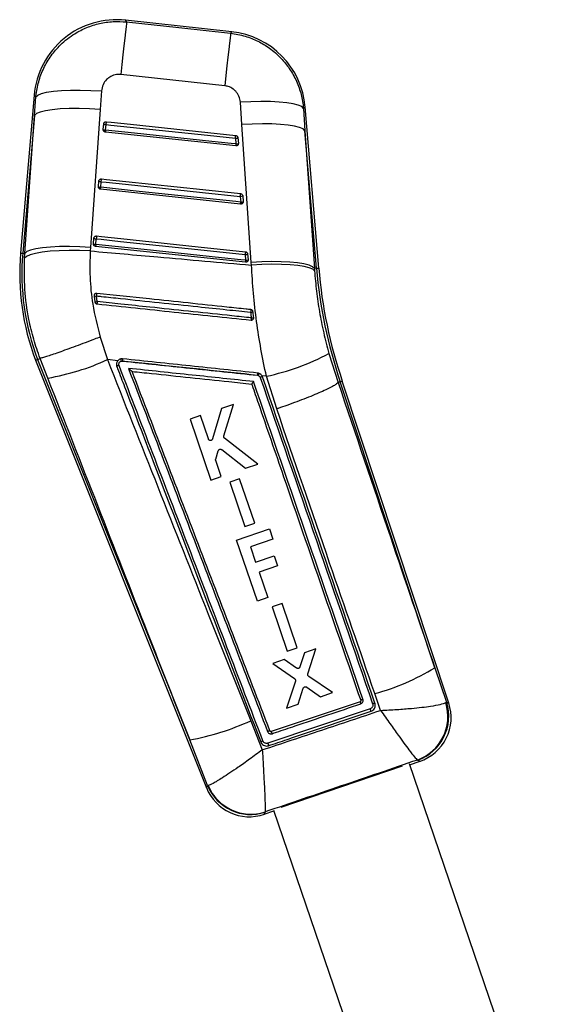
# Model space of a CAD drawing. Extents: x 31 to 353, y 15 to 293.
# Tile 5 of 16: x 222 to 249, y 99 to 149. Entities that reach past the tile are written whole.
import ezdxf

# ---------------------------------------------------------------- set-up
doc = ezdxf.new("R2010")
doc.units = 0
doc.layers.get('0').update_dxf_attribs({"linetype": 'CONTINUOUS'})

msp = doc.modelspace()

# ---------------------------------------------------------------- linework, layer by layer
at = {"color": 7, "linetype": 'CONTINUOUS'}
for p, q in [((232.837038, 148.18692), (227.500045, 148.767094)), ((232.486076, 145.473079), (227.27129, 146.039019)), ((226.299195, 145.216082), (226.23367, 144.293294)), ((222.926604, 145.005856), (222.244155, 137.090043)), ((222.948253, 143.994317), (223.011835, 144.917355)), ((226.23367, 144.293294), (225.746832, 137.370561)), ((233.344727, 143.533389), (233.267809, 144.653134)), ((236.432258, 144.345866), (236.50721, 143.226025)), ((237.194297, 136.333815), (236.516193, 144.416199)), ((222.948253, 143.994317), (222.35221, 137.080727)), ((222.461998, 137.071262), (222.948253, 143.994317)), ((226.391054, 143.273936), (226.391475, 143.282155)), ((226.391475, 143.282155), (226.41578, 143.564079)), ((226.510528, 143.250326), (226.499999, 143.15084)), ((226.510528, 143.250326), (226.534832, 143.53225)), ((233.814973, 136.622814), (233.344727, 143.533389)), ((236.50721, 143.226025), (236.978091, 136.315678)), ((237.086221, 136.324749), (236.50721, 143.226025)), ((233.030204, 142.458598), (226.499999, 143.15084)), ((233.016645, 142.84511), (233.04073, 142.558054)), ((233.140271, 142.875884), (233.164355, 142.588828)), ((233.04073, 142.558054), (233.030204, 142.458598)), ((233.164355, 142.588828), (233.162496, 142.55592)), ((226.144103, 140.409468), (226.144525, 140.417747)), ((226.144525, 140.417747), (226.168831, 140.699671)), ((233.274897, 139.542077), (226.253049, 140.286432)), ((226.263588, 140.385912), (226.287893, 140.667836)), ((233.26135, 139.928589), (233.285435, 139.641533)), ((233.384965, 139.959363), (233.409049, 139.672307)), ((233.409049, 139.672307), (233.407201, 139.639459)), ((225.897575, 137.553338), (225.921881, 137.835262)), ((226.016645, 137.521503), (226.04095, 137.803427)), ((225.746832, 137.370561), (225.736286, 137.195394)), ((225.897153, 137.545017), (225.897575, 137.553338)), ((233.519591, 136.62555), (226.006099, 137.422023)), ((222.35221, 137.080727), (222.461998, 137.071262)), ((222.446527, 136.83124), (222.461998, 137.071262)), ((233.506051, 137.012068), (233.530136, 136.725012)), ((233.62966, 137.042836), (233.653743, 136.75578)), ((233.653743, 136.75578), (233.651903, 136.722974)), ((233.824724, 136.4848), (233.814973, 136.622814)), ((237.086221, 136.324749), (236.978091, 136.315678)), ((236.978091, 136.315678), (236.986432, 136.19406)), ((225.930982, 134.958396), (225.931201, 134.932802)), ((225.931201, 134.932802), (225.968139, 134.643445)), ((233.933866, 133.821938), (233.934938, 133.859072)), ((226.237156, 132.878075), (226.599811, 131.744699)), ((237.70798, 132.052026), (238.165623, 130.597303)), ((222.992878, 131.717453), (223.093933, 131.75684)), ((222.992878, 131.717453), (231.567417, 110.275049)), ((223.093933, 131.75684), (223.220636, 131.806217)), ((223.093933, 131.75684), (230.724488, 112.675063)), ((223.22078, 131.806246), (223.220636, 131.806217)), ((223.610301, 130.819033), (223.22078, 131.806246)), ((227.119418, 131.690196), (226.599811, 131.744699)), ((227.297414, 131.671528), (227.350741, 131.674675)), ((227.835938, 131.153814), (227.836095, 131.153403)), ((234.124637, 130.95846), (234.154438, 130.952464)), ((234.570721, 130.908785), (234.350857, 130.931852)), ((234.375723, 130.878429), (234.350857, 130.931852)), ((235.089032, 129.272238), (234.570721, 130.908785)), ((238.165623, 130.597303), (238.165456, 130.597142)), ((238.274603, 130.633865), (238.165623, 130.597303)), ((238.274603, 130.633865), (238.377428, 130.668358)), ((243.016518, 116.292135), (238.274603, 130.633865)), ((243.717689, 114.51696), (238.377428, 130.668358)), ((232.914871, 129.501287), (232.321426, 129.299245)), ((232.436686, 127.916417), (232.914871, 129.501287)), ((231.260806, 128.938142), (230.740789, 128.761099)), ((231.660167, 127.764414), (231.260806, 128.938142)), ((232.321426, 129.299245), (231.87116, 127.768717)), ((230.740789, 128.761099), (231.780574, 125.705049)), ((234.138864, 126.507912), (232.474728, 127.797333)), ((232.027236, 126.7512), (232.159069, 127.174334)), ((232.333715, 127.228526), (233.521404, 126.297704)), ((232.300633, 125.882099), (232.028123, 126.682995)), ((233.521404, 126.297704), (234.138864, 126.507912)), ((231.780574, 125.705049), (232.300633, 125.882099)), ((233.227791, 125.76227), (232.730601, 125.592999)), ((232.730601, 125.592999), (233.486725, 123.370693)), ((233.98395, 123.53997), (233.227791, 125.76227)), ((233.486725, 123.370693), (233.98395, 123.53997)), ((233.078169, 122.690586), (234.722754, 123.250316)), ((234.722754, 123.250316), (234.898051, 122.735266)), ((234.118261, 119.634608), (233.078169, 122.690586)), ((234.898051, 122.735266), (233.773541, 122.352538)), ((233.773541, 122.352538), (234.032512, 121.591638)), ((234.032512, 121.591638), (234.958013, 121.90663)), ((234.958013, 121.90663), (235.131106, 121.398048)), ((235.131106, 121.398048), (234.205604, 121.083061)), ((234.205604, 121.083061), (234.638336, 119.811616)), ((234.638336, 119.811616), (234.118261, 119.634608)), ((235.354285, 119.514237), (234.857093, 119.344966)), ((236.110464, 117.291913), (235.354285, 119.514237)), ((234.857093, 119.344966), (235.613234, 117.122636)), ((235.613234, 117.122636), (236.110464, 117.291913)), ((236.488054, 117.048053), (236.256149, 116.333548)), ((237.047114, 117.238382), (236.488054, 117.048053)), ((236.650486, 115.985123), (237.047114, 117.238382)), ((235.469027, 116.70113), (234.898248, 116.506807)), ((236.088026, 116.276822), (235.469027, 116.70113)), ((234.898248, 116.506807), (235.984079, 115.745262)), ((243.016518, 116.292135), (243.60281, 114.568184)), ((236.025747, 115.620844), (235.586207, 114.261256)), ((237.883195, 115.043233), (236.693175, 115.861062)), ((236.167859, 114.459268), (236.421874, 115.261934)), ((236.59145, 115.319333), (237.278562, 114.837394)), ((239.267005, 114.588116), (234.817227, 113.091771)), ((237.278562, 114.837394), (237.883195, 115.043233)), ((239.301065, 114.658068), (239.303116, 114.650224)), ((240.301273, 114.151029), (240.008254, 114.994089)), ((243.566743, 114.542518), (243.60281, 114.568184)), ((239.778396, 114.236371), (234.6407, 112.507279)), ((235.586207, 114.261256), (236.167859, 114.459268)), ((240.021756, 114.495657), (240.016907, 114.511059)), ((233.783374, 113.633368), (234.366407, 112.172307)), ((234.748533, 113.123868), (234.748603, 113.123689)), ((231.622331, 110.382275), (230.724488, 112.675063)), ((241.766999, 111.429817), (242.266103, 111.599688)), ((242.155961, 111.660431), (242.141718, 111.664484)), ((241.387012, 111.353887), (235.298405, 109.281651)), ((248.7592, 90.885464), (241.750801, 111.477412)), ((231.622331, 110.382275), (231.648912, 110.385103)), ((234.934758, 109.157593), (240.538432, 92.692984)), ((234.46181, 108.943523), (234.950956, 109.110002)), ((234.512445, 109.062732), (234.507502, 109.05499))]:
    msp.add_line(p, q, dxfattribs=at)
at = {"color": 7, "linetype": 'CONTINUOUS', "flags": 128}
for points in [[(227.559303, 148.6823), (227.550207, 148.599658), (227.531886, 148.43214), (227.504839, 148.184286), (227.469795, 147.862796), (227.427703, 147.476367), (227.379702, 147.035448), (227.32709, 146.551977), (227.271291, 146.039019)], [(227.559303, 148.6823), (230.187681, 148.396532), (232.773986, 148.115329)], [(232.773986, 148.115329), (232.764889, 148.032699), (232.746574, 147.86524), (232.719535, 147.617487), (232.684505, 147.296135), (232.64243, 146.909867), (232.594448, 146.469138), (232.541856, 145.985852), (232.486076, 145.473079)], [(223.011835, 144.917355), (223.106896, 145.005701), (223.288161, 145.083962), (223.55064, 145.14998), (223.887104, 145.201925), (224.288287, 145.238386), (224.743143, 145.258341), (225.239144, 145.261256), (225.762634, 145.247034), (226.299195, 145.216082)], [(236.432258, 144.345866), (236.341498, 144.431267), (236.16853, 144.507335), (235.917887, 144.572071), (235.596141, 144.623784), (235.211727, 144.661109), (234.774724, 144.683073), (234.296588, 144.689099), (233.789855, 144.679032), (233.267809, 144.653134)], [(226.23367, 144.293294), (225.699418, 144.323514), (225.178064, 144.337157), (224.683837, 144.333861), (224.230229, 144.313709), (223.829621, 144.277255), (223.492947, 144.225488), (223.229397, 144.159828), (223.046166, 144.082061), (222.948253, 143.994317)], [(233.04073, 142.558054), (232.798488, 142.583738), (231.829517, 142.686454), (227.953635, 143.097339), (226.510528, 143.250326)], [(226.534832, 143.53225), (226.537315, 143.555675), (226.539791, 143.579028), (226.542168, 143.601433), (226.544355, 143.622057), (226.546271, 143.640105), (226.547843, 143.654911), (226.549012, 143.665914), (226.549735, 143.672697)], [(226.534832, 143.53225), (226.777075, 143.506573), (227.746045, 143.40385), (231.621927, 142.992965), (233.016645, 142.84511)], [(226.549735, 143.672697), (226.791978, 143.647019), (227.760949, 143.544302), (231.636832, 143.13343), (233.03155, 142.98558)], [(236.50721, 143.226025), (236.413111, 143.31073), (236.23782, 143.386219), (235.985883, 143.450532), (235.663838, 143.502013), (235.280035, 143.539313), (234.844431, 143.561474), (234.368324, 143.567918), (233.864062, 143.55847), (233.344727, 143.533389)], [(233.016645, 142.84511), (233.019127, 142.868529), (233.021604, 142.891888), (233.02398, 142.914293), (233.026168, 142.934916), (233.028084, 142.952971), (233.029657, 142.967782), (233.030827, 142.978791), (233.03155, 142.98558)], [(226.287893, 140.667836), (226.290376, 140.69126), (226.292852, 140.714614), (226.295227, 140.737025), (226.297414, 140.757642), (226.299328, 140.775696), (226.300899, 140.790502), (226.302067, 140.801505), (226.302787, 140.808288)], [(226.302787, 140.808288), (226.54503, 140.782611), (227.514001, 140.679894), (231.389884, 140.269021), (233.276246, 140.06906)], [(226.253049, 140.286432), (226.253241, 140.288262), (226.253815, 140.293686), (226.254754, 140.302543), (226.256028, 140.314571), (226.257599, 140.329401), (226.259421, 140.346591), (226.261437, 140.365616), (226.263588, 140.385912)], [(233.285435, 139.641533), (233.043192, 139.667211), (232.074222, 139.769934), (228.198339, 140.180812), (226.263588, 140.385912)], [(226.287893, 140.667836), (226.530136, 140.642158), (227.499106, 140.539441), (231.374989, 140.128563), (233.26135, 139.928589)], [(233.26135, 139.928589), (233.263833, 139.952014), (233.266309, 139.975367), (233.268684, 139.997772), (233.270871, 140.018396), (233.272786, 140.03645), (233.274357, 140.051262), (233.275525, 140.062265), (233.276246, 140.06906)], [(233.274897, 139.542077), (233.27509, 139.543901), (233.275664, 139.549325), (233.276602, 139.558182), (233.277876, 139.57021), (233.279447, 139.585034), (233.281268, 139.602218), (233.283284, 139.621244), (233.285435, 139.641533)], [(226.055839, 137.94388), (226.055119, 137.937097), (226.053953, 137.926094), (226.052383, 137.911282), (226.05047, 137.893234), (226.048284, 137.87261), (226.045909, 137.850205), (226.043433, 137.826852), (226.04095, 137.803427)], [(226.04095, 137.803427), (226.283193, 137.77775), (227.252164, 137.675033), (231.128046, 137.264154), (233.506051, 137.012068)], [(226.055839, 137.94388), (226.298081, 137.918202), (227.267052, 137.815485), (231.142936, 137.404619), (233.520941, 137.152533)], [(225.746832, 137.370561), (225.212652, 137.40075), (224.69138, 137.414364), (224.197241, 137.411032), (223.74372, 137.390844), (223.343192, 137.354348), (223.006588, 137.302546), (222.743093, 137.236849), (222.559896, 137.159048), (222.461998, 137.071262)], [(226.016645, 137.521503), (226.014494, 137.501208), (226.012477, 137.482182), (226.010655, 137.464992), (226.009082, 137.450163), (226.007807, 137.438134), (226.006868, 137.429277), (226.006293, 137.423853), (226.006099, 137.422023)], [(233.530136, 136.725012), (233.287893, 136.75069), (232.318923, 136.853407), (228.44304, 137.264285), (226.016645, 137.521503)], [(225.736286, 137.195394), (225.200204, 137.215231), (224.677144, 137.2187), (224.181449, 137.205694), (223.726711, 137.176589), (223.325399, 137.132166), (222.988517, 137.073646), (222.725303, 137.002645), (222.542973, 136.921094), (222.446527, 136.83124)], [(233.520941, 137.152533), (233.520222, 137.145744), (233.519055, 137.134735), (233.517485, 137.119929), (233.515571, 137.101875), (233.513385, 137.081252), (233.51101, 137.058846), (233.508534, 137.035487), (233.506051, 137.012068)], [(233.530136, 136.725012), (233.527985, 136.704723), (233.525968, 136.685697), (233.524146, 136.668513), (233.522574, 136.653684), (233.521299, 136.641661), (233.52036, 136.632804), (233.519785, 136.62738), (233.519591, 136.62555)], [(236.978091, 136.315678), (236.883974, 136.400364), (236.708645, 136.475829), (236.456651, 136.540125), (236.134531, 136.591576), (235.750642, 136.628846), (235.314944, 136.650978), (234.838741, 136.657391), (234.33439, 136.64792), (233.814973, 136.622814)], [(236.986432, 136.19406), (236.891975, 136.278133), (236.716451, 136.352597), (236.464407, 136.415509), (236.142375, 136.465255), (235.7587, 136.500535), (235.323323, 136.520437), (234.847527, 136.524455), (234.343642, 136.512468), (233.824724, 136.4848)]]:
    msp.add_lwpolyline(points, dxfattribs=at)
at = {"color": 8, "linetype": 'CONTINUOUS', "flags": 128}
for points in [[(227.500045, 148.767094), (227.506846, 148.757366), (227.559303, 148.6823)], [(232.773986, 148.115329), (232.830054, 148.178993), (232.837038, 148.18692)], [(223.011835, 144.917355), (222.936442, 144.99564), (222.926604, 145.005856)], [(236.516193, 144.416199), (236.50693, 144.408439), (236.432258, 144.345866)], [(222.244155, 137.090043), (222.250913, 137.089465), (222.271182, 137.087713), (222.304953, 137.084804), (222.35221, 137.080727)], [(237.086221, 136.324749), (237.133487, 136.328713), (237.167265, 136.33155), (237.187538, 136.333249), (237.194297, 136.333815)], [(243.60281, 114.568184), (243.705089, 114.522574), (243.717689, 114.51696)], [(242.266103, 111.599688), (242.254023, 111.606349), (242.155961, 111.660431)], [(231.567417, 110.275049), (231.573436, 110.286803), (231.622331, 110.382275)], [(234.507502, 109.05499), (234.466818, 108.955742), (234.46181, 108.943523)]]:
    msp.add_lwpolyline(points, dxfattribs=at)
at = {"color": 7, "linetype": 'CONTINUOUS'}
for centre, radius, start, end in [((227.052499, 144.650151), 4.1412, 83.5432102, 175.2450161), ((232.389491, 144.069975), 4.1412, 4.5807626, 84.0037783), ((226.49823, 143.442895), 0.192961, 236.4099335, 273.6541212), ((226.522534, 143.724812), 0.192954, 236.4092506, 273.6545077), ((233.027805, 143.063983), 0.219158, 267.0811949, 300.8755653), ((233.051891, 142.776919), 0.219149, 267.0807862, 300.8762168), ((226.251285, 140.578468), 0.192948, 236.4054253, 273.6557021), ((226.275607, 140.860451), 0.193007, 236.4112829, 273.6496432), ((233.272494, 140.147486), 0.219181, 267.0855361, 300.8734906), ((233.296579, 139.860428), 0.219178, 267.0855403, 300.8736484), ((226.028659, 137.996046), 0.193011, 236.4114645, 273.6511838), ((226.004347, 137.714101), 0.19299, 236.4093411, 273.6534638), ((234.384215, 136.043412), 12.185093, 175.072528, 200.794086), ((234.384215, 136.043412), 12.076637, 175.072528, 200.7902232), ((233.517211, 137.230913), 0.219129, 267.0808226, 300.8746201), ((233.541297, 136.943847), 0.219119, 267.0804159, 300.8753506), ((260.857069, 138.319102), 23.854363, 184.7958307, 198.7944052), ((260.857069, 138.319102), 23.745907, 184.7958307, 198.7958307), ((225.970909, 135.380581), 0.449536, 264.9325081, 280.2761975), ((247.106436, 132.744453), 21.169313, 173.7000933, 174.0516871), ((225.979815, 135.207559), 0.564235, 268.8141932, 281.0318336), ((239.678324, 133.189604), 13.669181, 173.85108, 174.3332583), ((250.316191, 132.406002), 16.627852, 173.6295348, 174.0745748), ((233.740053, 134.664013), 0.542724, 273.9225929, 287.0423077), ((244.858843, 132.642727), 11.110192, 173.8232775, 174.4206866), ((233.758416, 134.521137), 0.685193, 274.5815835, 284.9291392), ((231.985126, 142.880347), 12.247595, 282.1874336, 297.8568106), ((221.602354, 142.594111), 11.945054, 279.6772885, 294.7317459), ((227.314917, 131.022807), 0.452252, 107.0942047, 123.1412217), ((226.168, 131.440118), 1.152878, 11.5792804, 17.1386237), ((233.33028, 131.068195), 6.010217, 173.1461391, 174.2085299), ((239.138602, 130.454029), 5.039274, 172.9963174, 174.255083), ((235.316408, 130.629363), 1.206055, 159.1839034, 164.4607133), ((234.402065, 130.528148), 0.35127, 94.3007662, 113.6628761), ((236.886181, 126.364493), 11.791244, 285.3538166, 301.3259387), ((241.390515, 113.855144), 2.324365, 289.227131, 17.8645345), ((241.338187, 113.854152), 2.332447, 290.1513636, 17.1650897), ((241.520476, 113.790477), 2.3142, 288.5164656, 18.5530161), ((228.536005, 125.021737), 12.539131, 280.0514419, 294.7386278), ((230.871589, 111.674542), 4.192445, 18.2219824, 19.7577232), ((233.716182, 111.134313), 2.3142, 201.4759369, 289.0891202), ((233.774077, 111.260161), 2.32394, 202.1948731, 288.3967753), ((233.799798, 111.281138), 2.330062, 202.6160621, 287.8092479)]:
    msp.add_arc(centre, radius, start, end, dxfattribs=at)
for points, knots in [([(223.011835, 144.917355), (223.013208, 144.932425), (223.036647, 145.189588), (223.131384, 145.685029), (223.388066, 146.368876), (223.761142, 146.994179), (224.27427, 147.592853), (224.885764, 148.070272), (225.559961, 148.412971), (226.206379, 148.617641), (226.880366, 148.720009), (227.332991, 148.69487), (227.559303, 148.6823)], [0, 0, 0, 0, 0.006912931, 0.117963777, 0.229014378, 0.338921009, 0.448826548, 0.587594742, 0.690333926, 0.793072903, 0.896536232, 1, 1, 1, 1]), ([(232.773986, 148.115329), (233.022876, 148.074133), (233.495013, 147.995986), (234.150382, 147.728444), (234.759917, 147.364921), (235.301446, 146.892682), (235.75459, 146.3282), (236.09633, 145.714284), (236.337395, 145.047942), (236.400637, 144.579892), (236.432258, 144.345866)], [0, 0, 0, 0, 0.1328493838, 0.2520121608, 0.3711754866, 0.5063245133, 0.6288592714, 0.7513951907, 0.8756965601, 1, 1, 1, 1]), ([(227.271291, 146.039019), (227.270721, 146.039081), (227.17384, 146.049595), (226.975675, 146.037836), (226.731872, 145.936285), (226.523599, 145.769185), (226.355476, 145.535951), (226.318279, 145.324543), (226.299195, 145.216082)], [0, 0, 0, 0, 0.0012024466, 0.2046366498, 0.4080488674, 0.5466770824, 0.7674270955, 1, 1, 1, 1]), ([(233.267809, 144.653134), (233.267614, 144.655824), (233.260255, 144.757583), (233.210889, 144.957459), (233.068242, 145.175204), (232.878379, 145.342428), (232.689627, 145.439555), (232.539818, 145.464228), (232.486076, 145.473079)], [0, 0, 0, 0, 0.00665741, 0.251814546, 0.497181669, 0.631988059, 0.867980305, 1, 1, 1, 1]), ([(226.499999, 143.15084), (226.486683, 143.153576), (226.460054, 143.159047), (226.426306, 143.183222), (226.402049, 143.216196), (226.391784, 143.248395), (226.391226, 143.267946), (226.391054, 143.273936)], [0, 0, 0, 0, 0.223194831, 0.446333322, 0.671049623, 0.899224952, 1, 1, 1, 1]), ([(226.41578, 143.564079), (226.417561, 143.574693), (226.421572, 143.598607), (226.441615, 143.631714), (226.47296, 143.658198), (226.510815, 143.673358), (226.537141, 143.672911), (226.549735, 143.672697)], [0, 0, 0, 0, 0.169241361, 0.38130628, 0.593398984, 0.805476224, 1, 1, 1, 1]), ([(233.03155, 142.98558), (233.03268, 142.985451), (233.04735, 142.983769), (233.075068, 142.975144), (233.10851, 142.950631), (233.131878, 142.916627), (233.13907, 142.889807), (233.140247, 142.876162), (233.140271, 142.875884)], [0, 0, 0, 0, 0.02033207, 0.263979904, 0.507644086, 0.751290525, 0.994929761, 1, 1, 1, 1]), ([(233.162496, 142.55592), (233.158446, 142.54262), (233.150344, 142.516013), (233.122092, 142.484076), (233.085811, 142.463204), (233.053324, 142.456992), (233.034952, 142.458268), (233.030204, 142.458598)], [0, 0, 0, 0, 0.232171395, 0.464458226, 0.694598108, 0.921063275, 1, 1, 1, 1]), ([(226.168831, 140.699671), (226.170606, 140.710264), (226.174611, 140.734157), (226.194622, 140.767257), (226.225957, 140.793753), (226.263823, 140.808938), (226.290171, 140.808499), (226.302787, 140.808288)], [0, 0, 0, 0, 0.1689125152, 0.3809859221, 0.5930674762, 0.8051430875, 1, 1, 1, 1]), ([(226.253049, 140.286432), (226.239733, 140.289167), (226.213104, 140.294638), (226.179354, 140.318814), (226.155102, 140.351791), (226.144841, 140.383969), (226.144276, 140.403498), (226.144103, 140.409468)], [0, 0, 0, 0, 0.2232699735, 0.4464834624, 0.671302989, 0.8995252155, 1, 1, 1, 1]), ([(233.276246, 140.06906), (233.277356, 140.068932), (233.292005, 140.067245), (233.319709, 140.058651), (233.353162, 140.034152), (233.376551, 140.000161), (233.383754, 139.973322), (233.38494, 139.959659), (233.384965, 139.959363)], [0, 0, 0, 0, 0.019977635, 0.263630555, 0.507289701, 0.750934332, 0.994603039, 1, 1, 1, 1]), ([(233.407201, 139.639459), (233.403158, 139.626155), (233.395071, 139.599543), (233.366833, 139.567591), (233.330563, 139.546705), (233.298059, 139.540459), (233.279666, 139.541744), (233.274897, 139.542077)], [0, 0, 0, 0, 0.2321099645, 0.4643042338, 0.6943605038, 0.920748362, 1, 1, 1, 1]), ([(225.921881, 137.835262), (225.923653, 137.845843), (225.927652, 137.869723), (225.947646, 137.902818), (225.978969, 137.929327), (226.016846, 137.944529), (226.043208, 137.94409), (226.055839, 137.94388)], [0, 0, 0, 0, 0.168708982, 0.380773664, 0.592855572, 0.804924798, 1, 1, 1, 1]), ([(226.006099, 137.422023), (225.992783, 137.424759), (225.966154, 137.43023), (225.932404, 137.454405), (225.90815, 137.487384), (225.897896, 137.519549), (225.897327, 137.539064), (225.897153, 137.545017)], [0, 0, 0, 0, 0.223322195, 0.446587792, 0.671461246, 0.89976824, 1, 1, 1, 1]), ([(223.220636, 131.806217), (223.109149, 132.124212), (222.885327, 132.762619), (222.612579, 133.9206), (222.41776, 135.284091), (222.43688, 136.312435), (222.446527, 136.83124)], [0, 0, 0, 0, 0.196932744, 0.395362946, 0.69495734, 1, 1, 1, 1]), ([(225.736286, 137.195394), (225.724999, 136.755987), (225.702252, 135.870454), (225.84383, 134.412409), (226.096667, 133.426113), (226.237156, 132.878075)], [0, 0, 0, 0, 0.304423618, 0.6135011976, 1, 1, 1, 1]), ([(225.736286, 137.195394), (226.868482, 137.094552), (229.564344, 136.854437), (232.260745, 136.620493), (233.824724, 136.4848)], [0, 0, 0, 0, 0.419975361, 1, 1, 1, 1]), ([(233.520941, 137.152533), (233.534418, 137.149772), (233.561374, 137.14425), (233.595456, 137.119861), (233.619763, 137.086727), (233.628119, 137.05898), (233.629527, 137.04423), (233.62966, 137.042836)], [0, 0, 0, 0, 0.243653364, 0.487299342, 0.730939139, 0.974583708, 1, 1, 1, 1]), ([(233.651903, 136.722974), (233.647865, 136.709668), (233.639788, 136.683053), (233.611558, 136.651095), (233.575297, 136.630194), (233.542781, 136.623943), (233.524375, 136.625219), (233.519591, 136.62555)], [0, 0, 0, 0, 0.232064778, 0.46419672, 0.694200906, 0.920536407, 1, 1, 1, 1]), ([(234.570721, 130.908785), (234.475618, 131.363227), (234.285417, 132.272092), (234.072211, 133.664895), (233.909808, 135.073378), (233.853085, 136.014328), (233.824724, 136.4848)], [0, 0, 0, 0, 0.246888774, 0.493767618, 0.746885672, 1, 1, 1, 1]), ([(236.986432, 136.19406), (237.01553, 135.853832), (237.073727, 135.173363), (237.229431, 134.13466), (237.433839, 133.089142), (237.616597, 132.397743), (237.70798, 132.052026)], [0, 0, 0, 0, 0.245831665, 0.491672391, 0.745823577, 1, 1, 1, 1]), ([(226.064961, 135.067419), (226.051977, 135.067585), (226.02525, 135.067927), (225.987162, 135.051981), (225.956024, 135.024801), (225.936712, 134.99174), (225.93269, 134.968337), (225.930982, 134.958396)], [0, 0, 0, 0, 0.201754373, 0.415292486, 0.628820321, 0.842347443, 1, 1, 1, 1]), ([(226.087784, 134.653751), (226.079634, 134.712729), (226.06654, 134.807482), (226.055334, 134.902413), (226.051103, 134.938256)], [0, 0, 0, 0, 0.622435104, 1, 1, 1, 1]), ([(226.051103, 134.938256), (226.131854, 134.929731), (226.535609, 134.887104), (228.231378, 134.708037), (230.33111, 134.486354), (232.502715, 134.2571), (233.382303, 134.164246), (233.77718, 134.12256)], [0, 0, 0, 0, 0.031355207, 0.156776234, 0.658460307, 0.846671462, 1, 1, 1, 1]), ([(233.791012, 134.250973), (233.710518, 134.259478), (233.307023, 134.302115), (231.611525, 134.48128), (229.116669, 134.744917), (226.944813, 134.974437), (226.064961, 135.067419)], [0, 0, 0, 0, 0.03125539, 0.156675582, 0.658356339, 1, 1, 1, 1]), ([(225.968139, 134.643445), (225.971385, 134.630055), (225.977877, 134.603273), (226.003797, 134.570289), (226.037415, 134.546988), (226.063429, 134.541816), (226.075944, 134.539328)], [0, 0, 0, 0, 0.254755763, 0.509527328, 0.764035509, 1, 1, 1, 1]), ([(226.075944, 134.539328), (227.363501, 134.403251), (229.938614, 134.131096), (232.513728, 133.858965), (233.801284, 133.722899)], [0, 0, 0, 0, 0.500000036, 1, 1, 1, 1]), ([(233.813148, 133.838133), (233.732397, 133.846656), (233.328642, 133.889273), (231.63287, 134.068294), (229.533882, 134.289895), (227.362516, 134.519156), (226.483166, 134.612004), (226.087784, 134.653751)], [0, 0, 0, 0, 0.031358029, 0.156790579, 0.658520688, 0.846460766, 1, 1, 1, 1]), ([(233.77718, 134.12256), (233.784078, 134.068012), (233.796064, 133.973227), (233.808057, 133.878391), (233.813148, 133.838133)], [0, 0, 0, 0, 0.575498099, 1, 1, 1, 1]), ([(233.899113, 134.145121), (233.898891, 134.146727), (233.896806, 134.161808), (233.887048, 134.189691), (233.86119, 134.222068), (233.827642, 134.243938), (233.802588, 134.248749), (233.791012, 134.250973)], [0, 0, 0, 0, 0.029972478, 0.281321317, 0.532706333, 0.784082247, 1, 1, 1, 1]), ([(233.801284, 133.722899), (233.815035, 133.722797), (233.842537, 133.722592), (233.881006, 133.739616), (233.911682, 133.767416), (233.928155, 133.797156), (233.932542, 133.816194), (233.933866, 133.821938)], [0, 0, 0, 0, 0.225498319, 0.45099553, 0.676597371, 0.902419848, 1, 1, 1, 1]), ([(233.934938, 133.859072), (233.924945, 133.938862), (233.913, 134.034233), (233.901063, 134.129549), (233.899113, 134.145121)], [0, 0, 0, 0, 0.836624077, 1, 1, 1, 1]), ([(226.237156, 132.878075), (226.219724, 132.871372), (226.095716, 132.823685), (225.801612, 132.711224), (225.362131, 132.545098), (224.884569, 132.367343), (224.446143, 132.207184), (224.057648, 132.068482), (223.731837, 131.955934), (223.477339, 131.872483), (223.296496, 131.818655), (223.246019, 131.810383), (223.22078, 131.806246)], [0, 0, 0, 0, 0.011732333, 0.083460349, 0.198031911, 0.31260373, 0.427171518, 0.541739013, 0.656304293, 0.770869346, 0.885434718, 1, 1, 1, 1]), ([(226.599811, 131.744699), (228.283516, 127.487379), (230.671945, 121.448137), (233.074486, 115.413834), (233.783374, 113.633368)], [0, 0, 0, 0, 0.70494254, 1, 1, 1, 1]), ([(227.050164, 131.529621), (227.049906, 131.497383), (227.049555, 131.453494), (227.063869, 131.412399), (227.067669, 131.401489)], [0, 0, 0, 0, 0.734530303, 1, 1, 1, 1]), ([(227.119418, 131.690196), (227.116219, 131.686418), (227.092485, 131.658395), (227.0627, 131.60524), (227.053827, 131.551717), (227.050164, 131.529621)], [0, 0, 0, 0, 0.083834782, 0.621791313, 1, 1, 1, 1]), ([(227.067669, 131.401489), (227.096637, 131.325897), (227.241477, 130.947933), (227.849825, 129.360488), (230.226833, 123.158406), (232.489423, 117.258579), (234.288168, 112.568251)], [0, 0, 0, 0, 0.0120414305, 0.0602071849, 0.2528703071, 1, 1, 1, 1]), ([(227.363014, 131.785438), (227.331074, 131.785617), (227.267196, 131.785973), (227.181093, 131.74948), (227.138799, 131.708825), (227.119418, 131.690196)], [0, 0, 0, 0, 0.351402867, 0.702793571, 1, 1, 1, 1]), ([(227.18198, 131.45508), (227.176884, 131.474196), (227.167046, 131.5111), (227.177535, 131.567757), (227.204122, 131.616007), (227.245285, 131.654073), (227.280037, 131.66571), (227.297414, 131.671528)], [0, 0, 0, 0, 0.212400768, 0.410046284, 0.607027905, 0.803505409, 1, 1, 1, 1]), ([(234.399644, 112.620817), (233.196391, 115.759954), (230.789893, 122.038206), (228.384615, 128.31613), (227.18198, 131.45508)], [0, 0, 0, 0, 0.500001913, 1, 1, 1, 1]), ([(234.154438, 130.952464), (232.322705, 131.144556), (230.037033, 131.384252), (227.751354, 131.623928), (227.297414, 131.671528)], [0, 0, 0, 0, 0.801398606, 1, 1, 1, 1]), ([(227.350741, 131.674675), (228.479724, 131.555287), (230.737689, 131.31651), (232.995655, 131.07781), (234.124637, 130.95846)], [0, 0, 0, 0, 0.50000038, 1, 1, 1, 1]), ([(234.136929, 131.068484), (233.007943, 131.187966), (230.749973, 131.42693), (228.492, 131.665936), (227.363014, 131.785438)], [0, 0, 0, 0, 0.499999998, 1, 1, 1, 1]), ([(227.651934, 131.305359), (227.652327, 131.305057), (227.677176, 131.285989), (227.72464, 131.249039), (227.78177, 131.203015), (227.816408, 131.173545), (227.832391, 131.158804), (227.834852, 131.155342), (227.835938, 131.153814)], [0, 0, 0, 0, 0.005314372, 0.335580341, 0.640501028, 0.809009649, 0.915693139, 1, 1, 1, 1]), ([(233.925158, 130.642048), (232.899955, 130.750432), (230.808879, 130.971497), (228.717805, 131.192638), (227.651934, 131.305359)], [0, 0, 0, 0, 0.490275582, 1, 1, 1, 1]), ([(227.651934, 131.305359), (228.828077, 128.235565), (231.154444, 122.163631), (233.481893, 116.091505), (234.632652, 113.08927)], [0, 0, 0, 0, 0.505570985, 1, 1, 1, 1]), ([(234.748602, 113.123689), (233.589191, 116.14673), (231.284253, 122.156614), (228.980857, 128.166539), (227.836095, 131.153403)], [0, 0, 0, 0, 0.503011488, 1, 1, 1, 1]), ([(227.836095, 131.153403), (227.838463, 131.153152), (228.163827, 131.118754), (229.781143, 130.947468), (231.778302, 130.736173), (233.452462, 130.55902), (233.834656, 130.518577)], [0, 0, 0, 0, 0.001184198, 0.162718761, 0.80885733, 1, 1, 1, 1]), ([(234.350857, 130.931852), (234.331776, 130.957523), (234.293612, 131.008866), (234.21518, 131.054108), (234.160356, 131.06418), (234.136929, 131.068484)], [0, 0, 0, 0, 0.364129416, 0.728284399, 1, 1, 1, 1]), ([(234.154438, 130.952464), (234.168063, 130.947108), (234.198719, 130.935058), (234.238096, 130.899775), (234.25342, 130.866514), (234.261081, 130.849884)], [0, 0, 0, 0, 0.285729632, 0.642883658, 1, 1, 1, 1]), ([(240.016865, 114.511184), (239.076458, 117.238667), (237.19564, 122.69364), (235.315696, 128.150163), (234.375723, 130.878429)], [0, 0, 0, 0, 0.4999992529, 1, 1, 1, 1]), ([(230.724488, 112.675063), (230.024571, 114.459794), (227.652663, 120.507967), (225.281657, 126.555818), (223.610301, 130.819033)], [0, 0, 0, 0, 0.295086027, 1, 1, 1, 1]), ([(233.925158, 130.642048), (233.924851, 130.641665), (233.922782, 130.639082), (233.910337, 130.623471), (233.889264, 130.596556), (233.864885, 130.564293), (233.847494, 130.540169), (233.836756, 130.524036), (233.835325, 130.520316), (233.834656, 130.518577)], [0, 0, 0, 0, 0.007093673, 0.047801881, 0.287839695, 0.495431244, 0.676735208, 0.848986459, 1, 1, 1, 1]), ([(233.834656, 130.518577), (233.841632, 130.498326), (233.954015, 130.172083), (234.488062, 128.621897), (236.302792, 123.354766), (238.012868, 118.394573), (239.301065, 114.658068)], [0, 0, 0, 0, 0.003830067, 0.061700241, 0.293180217, 1, 1, 1, 1]), ([(239.413904, 114.707903), (238.504384, 117.347793), (236.674635, 122.658655), (234.845219, 127.970554), (233.925158, 130.642048)], [0, 0, 0, 0, 0.497073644, 1, 1, 1, 1]), ([(234.261081, 130.849884), (235.200713, 128.121556), (237.079948, 122.664981), (238.959443, 117.209678), (239.899177, 114.482067)], [0, 0, 0, 0, 0.500007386, 1, 1, 1, 1]), ([(238.165456, 130.597142), (238.146749, 130.574344), (238.109335, 130.528747), (237.94567, 130.425655), (237.705879, 130.299882), (237.391869, 130.153188), (237.011848, 129.989725), (236.578485, 129.814521), (236.102249, 129.632202), (235.625909, 129.458369), (235.284019, 129.338762), (235.11453, 129.280938), (235.089032, 129.272238)], [0, 0, 0, 0, 0.111332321, 0.22266466, 0.333996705, 0.445329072, 0.556661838, 0.667994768, 0.779328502, 0.890662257, 0.983550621, 1, 1, 1, 1]), ([(238.165456, 130.597142), (239.041083, 128.014255), (240.657803, 123.245318), (242.275141, 118.477617), (243.016518, 116.292135)], [0, 0, 0, 0, 0.541606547, 1, 1, 1, 1]), ([(240.008254, 114.994089), (239.252353, 117.176763), (237.605164, 121.933047), (235.972475, 126.695364), (235.089032, 129.272238)], [0, 0, 0, 0, 0.45890325, 1, 1, 1, 1]), ([(232.474728, 127.797333), (232.465655, 127.80594), (232.447513, 127.823149), (232.433232, 127.858468), (232.43056, 127.890741), (232.435068, 127.909635), (232.436686, 127.916417)], [0, 0, 0, 0, 0.280361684, 0.560609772, 0.842286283, 1, 1, 1, 1]), ([(231.77027, 127.689544), (231.757824, 127.690162), (231.732933, 127.691397), (231.699212, 127.70879), (231.673547, 127.733857), (231.664366, 127.754823), (231.660167, 127.764414)], [0, 0, 0, 0, 0.2598670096, 0.5196972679, 0.7803011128, 1, 1, 1, 1]), ([(231.87116, 127.768717), (231.866434, 127.757075), (231.856981, 127.733789), (231.829156, 127.707508), (231.798848, 127.692723), (231.778362, 127.690444), (231.77027, 127.689544)], [0, 0, 0, 0, 0.274360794, 0.548779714, 0.821766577, 1, 1, 1, 1]), ([(232.159069, 127.174334), (232.164119, 127.185972), (232.174219, 127.209249), (232.202929, 127.235086), (232.235865, 127.250257), (232.258846, 127.251313), (232.269217, 127.25179)], [0, 0, 0, 0, 0.262229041, 0.524493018, 0.785391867, 1, 1, 1, 1]), ([(232.269217, 127.25179), (232.28183, 127.250245), (232.305179, 127.247385), (232.324727, 127.234466), (232.333716, 127.228526)], [0, 0, 0, 0, 0.540180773, 1, 1, 1, 1]), ([(232.028123, 126.682995), (232.025127, 126.695203), (232.019549, 126.717931), (232.024804, 126.740673), (232.027236, 126.7512)], [0, 0, 0, 0, 0.537104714, 1, 1, 1, 1]), ([(236.167809, 116.259108), (236.155154, 116.258411), (236.129843, 116.257016), (236.103042, 116.267273), (236.090244, 116.275412), (236.088026, 116.276822)], [0, 0, 0, 0, 0.452599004, 0.905166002, 1, 1, 1, 1]), ([(236.256146, 116.333548), (236.250794, 116.321938), (236.240087, 116.298712), (236.210576, 116.273173), (236.184695, 116.262199), (236.170039, 116.259516), (236.167809, 116.259108)], [0, 0, 0, 0, 0.315033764, 0.630202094, 0.943752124, 1, 1, 1, 1]), ([(235.984079, 115.745262), (235.993569, 115.737082), (236.012549, 115.720724), (236.028485, 115.686062), (236.033074, 115.651383), (236.027951, 115.630031), (236.025747, 115.620844)], [0, 0, 0, 0, 0.265850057, 0.531663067, 0.798490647, 1, 1, 1, 1]), ([(236.693175, 115.861062), (236.683627, 115.869125), (236.664531, 115.885251), (236.64829, 115.919662), (236.643342, 115.954342), (236.648325, 115.975811), (236.650486, 115.985123)], [0, 0, 0, 0, 0.265078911, 0.530122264, 0.796204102, 1, 1, 1, 1]), ([(236.421874, 115.261934), (236.426958, 115.273531), (236.437125, 115.296726), (236.465882, 115.322463), (236.49498, 115.335662), (236.513612, 115.337973), (236.519804, 115.338741)], [0, 0, 0, 0, 0.28647817, 0.572959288, 0.858087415, 1, 1, 1, 1]), ([(236.519804, 115.338741), (236.532582, 115.338544), (236.558129, 115.338152), (236.580346, 115.325605), (236.59145, 115.319333)], [0, 0, 0, 0, 0.500195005, 1, 1, 1, 1]), ([(239.303116, 114.650224), (239.303554, 114.646749), (239.304766, 114.637152), (239.301702, 114.621202), (239.292442, 114.604864), (239.279993, 114.593657), (239.270634, 114.589669), (239.267003, 114.588122)], [0, 0, 0, 0, 0.134825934, 0.372349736, 0.610152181, 0.848721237, 1, 1, 1, 1]), ([(239.267003, 114.588122), (239.267684, 114.586631), (239.269046, 114.583649), (239.277833, 114.55995), (239.29026, 114.525683), (239.30025, 114.497651), (239.305245, 114.483635)], [0, 0, 0, 0, 0.2500000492, 0.5000080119, 0.7500040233, 1, 1, 1, 1]), ([(239.413904, 114.707903), (239.398759, 114.702535), (239.368469, 114.691798), (239.330801, 114.676266), (239.3053, 114.663828), (239.302461, 114.659967), (239.301065, 114.658068)], [0, 0, 0, 0, 0.252018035, 0.504023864, 0.756034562, 1, 1, 1, 1]), ([(239.305238, 114.483652), (239.323357, 114.492148), (239.359597, 114.509141), (239.399467, 114.555564), (239.422309, 114.611209), (239.425734, 114.664594), (239.417201, 114.695833), (239.413904, 114.707903)], [0, 0, 0, 0, 0.215729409, 0.431467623, 0.647453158, 0.863778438, 1, 1, 1, 1]), ([(234.366407, 112.172307), (235.360276, 112.504345), (237.338169, 113.165132), (239.316855, 113.823489), (240.301273, 114.151029)], [0, 0, 0, 0, 0.502489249, 1, 1, 1, 1]), ([(234.68162, 112.383089), (234.758576, 112.408995), (235.143353, 112.538523), (236.856098, 113.114946), (238.492096, 113.664805), (239.820226, 114.111189)], [0, 0, 0, 0, 0.0449321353, 0.2246607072, 1, 1, 1, 1]), ([(234.853792, 112.985517), (234.93075, 113.011415), (235.315537, 113.140906), (236.79937, 113.640251), (238.206219, 114.113744), (239.305244, 114.483635)], [0, 0, 0, 0, 0.05186398, 0.259319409, 1, 1, 1, 1]), ([(239.899177, 114.482067), (239.90357, 114.464857), (239.913336, 114.426592), (239.905342, 114.364531), (239.87678, 114.305507), (239.832502, 114.260021), (239.795485, 114.243841), (239.778396, 114.236371)], [0, 0, 0, 0, 0.1751846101, 0.3895195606, 0.603357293, 0.8168799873, 1, 1, 1, 1]), ([(239.820243, 114.111195), (239.820072, 114.111761), (239.819596, 114.113344), (239.817506, 114.119825), (239.813596, 114.131723), (239.808281, 114.14773), (239.801811, 114.167072), (239.794465, 114.188941), (239.786532, 114.212424), (239.781108, 114.228388), (239.778396, 114.236371)], [0, 0, 0, 0, 0.0737978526, 0.2061105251, 0.3384278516, 0.4707455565, 0.6030431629, 0.7353737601, 0.8676685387, 1, 1, 1, 1]), ([(239.820225, 114.111195), (239.852637, 114.125901), (239.917456, 114.155311), (239.989323, 114.236979), (240.031135, 114.335393), (240.037868, 114.425952), (240.025842, 114.477977), (240.021756, 114.495657)], [0, 0, 0, 0, 0.221370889, 0.442701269, 0.664111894, 0.885854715, 1, 1, 1, 1]), ([(240.016884, 114.511124), (240.014716, 114.511859), (240.010379, 114.513329), (239.98286, 114.507633), (239.944324, 114.497064), (239.914212, 114.487106), (239.899156, 114.482127)], [0, 0, 0, 0, 0.249999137, 0.500001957, 0.749996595, 1, 1, 1, 1]), ([(240.301273, 114.151029), (240.303746, 114.151146), (240.579119, 114.164189), (241.113817, 114.195449), (241.806404, 114.250571), (242.371455, 114.308467), (242.878528, 114.373724), (243.344256, 114.454141), (243.490444, 114.51221), (243.566743, 114.542518)], [0, 0, 0, 0, 0.00160471, 0.178681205, 0.34656297, 0.479530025, 0.612466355, 0.797738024, 1, 1, 1, 1]), ([(240.301273, 114.151029), (240.302685, 114.149004), (240.459891, 113.923612), (240.764771, 113.490504), (241.157948, 112.94117), (241.47742, 112.503167), (241.762734, 112.120606), (242.022682, 111.785359), (242.100897, 111.705936), (242.141718, 111.664484)], [0, 0, 0, 0, 0.001605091, 0.178687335, 0.346568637, 0.479537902, 0.612476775, 0.797748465, 1, 1, 1, 1]), ([(234.748533, 113.123868), (234.74641, 113.124346), (234.742166, 113.125301), (234.715094, 113.118172), (234.67716, 113.105899), (234.647488, 113.094813), (234.632652, 113.08927)], [0, 0, 0, 0, 0.250000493, 0.500000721, 0.750000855, 1, 1, 1, 1]), ([(234.632652, 113.08927), (234.636884, 113.07982), (234.649202, 113.052316), (234.683089, 113.013998), (234.735195, 112.98421), (234.795164, 112.972082), (234.834206, 112.981028), (234.853792, 112.985517)], [0, 0, 0, 0, 0.115649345, 0.33659509, 0.557293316, 0.777906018, 1, 1, 1, 1]), ([(234.817227, 113.091771), (234.811146, 113.090389), (234.798983, 113.087624), (234.780294, 113.091404), (234.764052, 113.100703), (234.753642, 113.112525), (234.749857, 113.120908), (234.748602, 113.123689)], [0, 0, 0, 0, 0.222750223, 0.445503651, 0.667997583, 0.889874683, 1, 1, 1, 1]), ([(234.399602, 112.620918), (234.384655, 112.615015), (234.354761, 112.603209), (234.317578, 112.586577), (234.292379, 112.5736), (234.289581, 112.569948), (234.288204, 112.56815)], [0, 0, 0, 0, 0.251900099, 0.503801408, 0.755696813, 1, 1, 1, 1]), ([(234.640702, 112.507276), (234.626736, 112.50363), (234.591786, 112.494506), (234.532792, 112.499445), (234.472522, 112.525538), (234.425321, 112.567897), (234.407734, 112.604139), (234.399641, 112.620817)], [0, 0, 0, 0, 0.147099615, 0.368111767, 0.58947723, 0.811097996, 1, 1, 1, 1]), ([(234.366407, 112.172307), (234.364421, 112.170826), (234.151262, 112.011875), (233.734738, 111.706379), (233.186769, 111.318498), (232.730726, 111.007526), (232.282622, 110.714897), (231.859918, 110.460413), (231.718631, 110.409986), (231.648912, 110.385103)], [0, 0, 0, 0, 0.0015913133, 0.1708798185, 0.3318781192, 0.4598512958, 0.5877996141, 0.7965948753, 1, 1, 1, 1]), ([(234.288204, 112.56815), (234.304219, 112.536311), (234.336231, 112.472673), (234.421067, 112.404257), (234.521401, 112.366739), (234.612355, 112.363945), (234.66391, 112.378184), (234.681435, 112.383024)], [0, 0, 0, 0, 0.22208269, 0.443887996, 0.665139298, 0.886167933, 1, 1, 1, 1]), ([(234.366407, 112.172307), (234.366555, 112.169841), (234.382505, 111.905058), (234.41238, 111.393404), (234.448406, 110.735821), (234.475547, 110.201724), (234.499133, 109.691288), (234.516226, 109.233733), (234.513694, 109.119233), (234.512445, 109.062732)], [0, 0, 0, 0, 0.001591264, 0.170881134, 0.331879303, 0.459852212, 0.58780039, 0.796595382, 1, 1, 1, 1]), ([(234.640513, 112.507216), (234.643186, 112.499279), (234.648531, 112.483404), (234.656334, 112.460113), (234.663561, 112.438456), (234.66991, 112.419319), (234.675122, 112.403496), (234.678945, 112.391747), (234.681025, 112.385189), (234.681456, 112.383668), (234.68162, 112.383089)], [0, 0, 0, 0, 0.131347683, 0.262692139, 0.39402818, 0.525370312, 0.656712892, 0.788052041, 0.919394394, 1, 1, 1, 1]), ([(242.141718, 111.664484), (240.869361, 111.230449), (238.32637, 110.362968), (235.783178, 109.495948), (234.512445, 109.062732)], [0, 0, 0, 0, 0.500339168, 1, 1, 1, 1])]:
    msp.add_open_spline(points, degree=3, knots=knots, dxfattribs=at)

doc.saveas('drawing.dxf')
